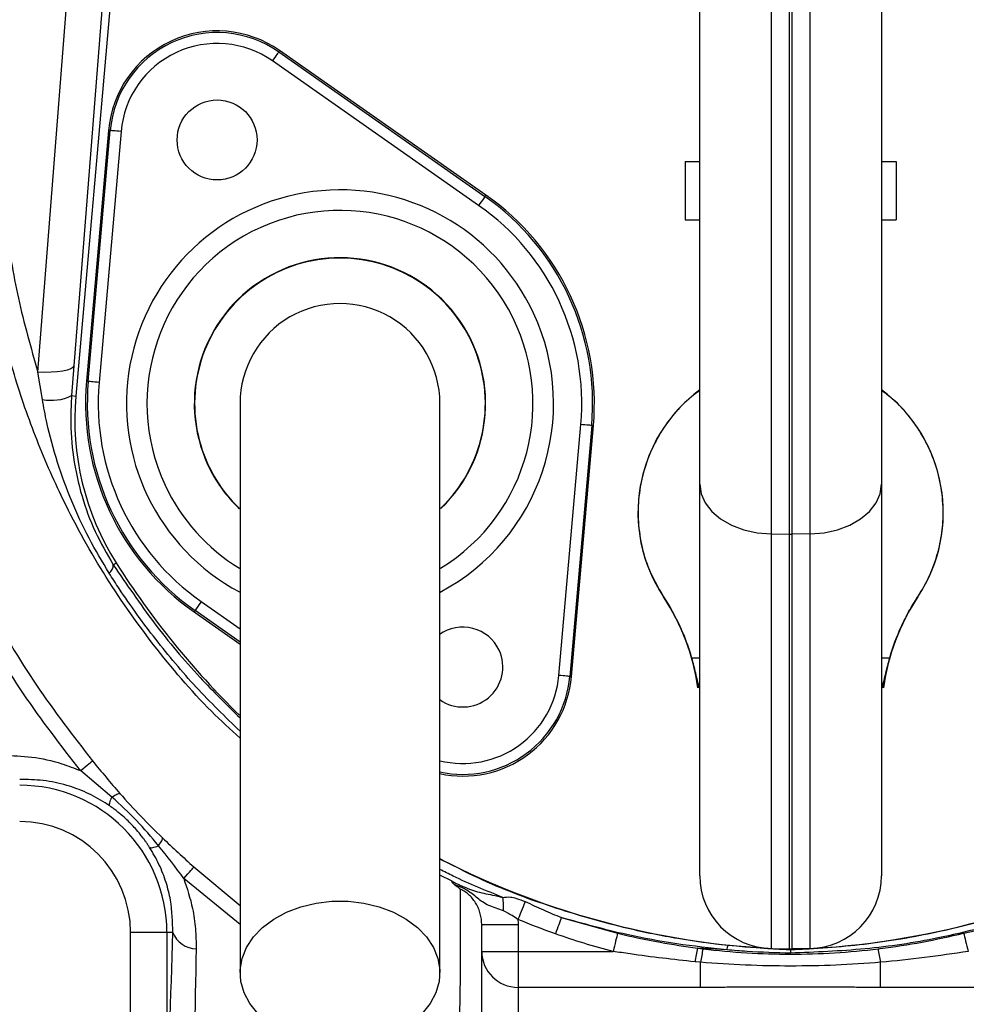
# Model space of a CAD drawing. Header units: millimetres. Extents: x 1924 to 3362, y 1692 to 3130.
# Tile 4 of 9: x 2431 to 2692, y 2179 to 2450. Entities that reach past the tile are written whole.
import ezdxf

# ---------------------------------------------------------------- set-up
doc = ezdxf.new("R2010")
doc.units = ezdxf.units.MM
doc.header["$LTSCALE"] = 2

msp = doc.modelspace()

# ---------------------------------------------------------------- linework, layer by layer
at = {"color": 7, "linetype": 'Continuous', "lineweight": 25}
for p, q in [((2638.07, 2487.21), (2638.07, 2308.63)), ((2643.07, 2308.57), (2643.07, 2487.25)), ((2643.77, 2487.25), (2643.77, 2308.57)), ((2648.77, 2308.63), (2648.77, 2487.21)), ((2455.89, 2478.45), (2446.23, 2354.85)), ((2436.28, 2353.13), (2445.93, 2476.73)), ((2458.25, 2478.24), (2446.73, 2346.53)), ((2618.42, 2322.29), (2618.42, 2477.05)), ((2668.42, 2477.05), (2668.42, 2322.29)), ((2502.55, 2441.17), (2502.82, 2441.56)), ((2502.55, 2441.17), (2559.3, 2401.43)), ((2559.57, 2401.82), (2502.82, 2441.56)), ((2557.58, 2398.98), (2500.83, 2438.72)), ((2455.72, 2419.6), (2449.69, 2350.58)), ((2450.16, 2350.54), (2456.19, 2419.56)), ((2459.18, 2419.3), (2453.14, 2350.28)), ((2456.19, 2419.56), (2455.72, 2419.6)), ((2614.42, 2411.03), (2614.42, 2395.03)), ((2614.42, 2411.03), (2618.42, 2411.03)), ((2668.42, 2411.03), (2672.42, 2411.03)), ((2672.42, 2411.03), (2672.42, 2395.03)), ((2559.3, 2401.43), (2559.57, 2401.82)), ((2614.42, 2395.03), (2618.42, 2395.03)), ((2668.42, 2395.03), (2672.42, 2395.03)), ((2446.23, 2354.85), (2445.58, 2346.63)), ((2437.52, 2345.59), (2436.28, 2353.13)), ((2450.16, 2350.54), (2449.69, 2350.58)), ((2445.58, 2346.63), (2446.73, 2346.53)), ((2579.66, 2269.66), (2585.69, 2338.68)), ((2588.68, 2338.42), (2582.64, 2269.4)), ((2583.11, 2269.36), (2589.15, 2338.38)), ((2588.68, 2338.42), (2589.15, 2338.38)), ((2618.42, 2214.57), (2618.42, 2322.29)), ((2668.42, 2322.29), (2668.42, 2214.57)), ((2638.07, 2308.63), (2643.07, 2308.57)), ((2638.07, 2308.63), (2638.07, 2194.57)), ((2643.07, 2194.49), (2643.07, 2308.57)), ((2648.77, 2308.63), (2643.77, 2308.57)), ((2643.77, 2308.57), (2643.77, 2194.49)), ((2648.77, 2194.57), (2648.77, 2308.63)), ((2457.05, 2300.14), (2457.83, 2300.64)), ((2479.54, 2287.53), (2479.27, 2287.14)), ((2479.27, 2287.14), (2491.92, 2278.28)), ((2582.64, 2269.4), (2583.11, 2269.36)), ((2456.66, 2236.23), (2448.02, 2243.48)), ((2580.31, 2203.07), (2595.81, 2198.73)), ((2558.42, 2201.18), (2568.42, 2201.18)), ((2558.42, 2193.77), (2558.42, 2201.18)), ((2568.42, 2201.18), (2568.42, 2193.77)), ((2461.8, 2146.36), (2461.8, 2198.95)), ((2471.78, 2198.95), (2461.8, 2198.95)), ((2473.42, 2198.95), (2471.78, 2198.95)), ((2471.78, 2198.95), (2471.78, 2146.36)), ((2617.81, 2194.65), (2619.31, 2194.46)), ((2625.87, 2194.18), (2617.81, 2194.65)), ((2626.16, 2195.44), (2643.42, 2194.19)), ((2638.07, 2194.57), (2643.07, 2194.49)), ((2643.42, 2194.19), (2643.42, 2194.28)), ((2648.77, 2194.57), (2643.77, 2194.49)), ((2558.42, 2193.77), (2568.42, 2193.77)), ((2558.42, 2153.52), (2558.42, 2193.77)), ((2568.42, 2193.77), (2568.42, 2183.87)), ((2568.42, 2193.77), (2594.55, 2193.77)), ((2618.65, 2190.76), (2617.11, 2190.9)), ((2618.65, 2183.87), (2618.65, 2190.76)), ((2668.19, 2183.87), (2668.19, 2190.76)), ((2618.65, 2183.87), (2568.42, 2183.87)), ((2568.42, 2183.87), (2568.42, 2141.78)), ((2718.42, 2183.87), (2668.19, 2183.87))]:
    msp.add_line(p, q, dxfattribs=at)
at = {"color": 8, "linetype": 'Continuous', "lineweight": 25}
for p, q in [((2481.26, 2289.98), (2491.92, 2282.52)), ((2491.92, 2278.86), (2479.54, 2287.53)), ((2616.15, 2274.48), (2618.42, 2274.48)), ((2668.42, 2274.48), (2670.69, 2274.48)), ((2479.25, 2216.98), (2491.92, 2206.42)), ((2491.92, 2201.17), (2476.43, 2213.85)), ((2550.28, 2213.1), (2546.92, 2214.72))]:
    msp.add_line(p, q, dxfattribs=at)
at = {"color": 7, "linetype": 'Continuous', "lineweight": 25, "flags": 128}
for points in [[(2502.55, 2441.17), (2502.51, 2441.12), (2502.41, 2440.97), (2502.25, 2440.74), (2502.03, 2440.44), (2501.77, 2440.07), (2501.48, 2439.65), (2501.16, 2439.19), (2500.83, 2438.72)], [(2459.18, 2419.3), (2458.61, 2419.35), (2458.05, 2419.4), (2457.54, 2419.44), (2457.09, 2419.48), (2456.72, 2419.51), (2456.44, 2419.54), (2456.26, 2419.55), (2456.19, 2419.56)], [(2559.3, 2401.43), (2559.26, 2401.38), (2559.16, 2401.23), (2559, 2401), (2558.78, 2400.7), (2558.53, 2400.33), (2558.23, 2399.91), (2557.91, 2399.45), (2557.58, 2398.98)], [(2446.23, 2354.85), (2445.95, 2354.39), (2445.32, 2353.97), (2444.37, 2353.62), (2443.13, 2353.34), (2441.64, 2353.15), (2439.96, 2353.05), (2438.15, 2353.04), (2436.28, 2353.13)], [(2453.14, 2350.28), (2452.57, 2350.33), (2452.01, 2350.38), (2451.5, 2350.42), (2451.05, 2350.46), (2450.68, 2350.49), (2450.4, 2350.52), (2450.22, 2350.53), (2450.16, 2350.54)], [(2588.68, 2338.42), (2588.62, 2338.43), (2588.44, 2338.44), (2588.16, 2338.47), (2587.79, 2338.5), (2587.34, 2338.54), (2586.83, 2338.58), (2586.27, 2338.63), (2585.69, 2338.68)], [(2618.42, 2322.29), (2618.8, 2319.66), (2619.91, 2317.12), (2621.72, 2314.78), (2624.15, 2312.72), (2627.13, 2311.02), (2630.52, 2309.74), (2634.22, 2308.94), (2638.07, 2308.63)], [(2648.77, 2308.63), (2652.62, 2308.94), (2656.31, 2309.74), (2659.71, 2311.02), (2662.68, 2312.72), (2665.12, 2314.78), (2666.93, 2317.12), (2668.04, 2319.66), (2668.42, 2322.29)], [(2481.26, 2289.98), (2480.93, 2289.51), (2480.61, 2289.05), (2480.31, 2288.63), (2480.05, 2288.26), (2479.84, 2287.95), (2479.68, 2287.73), (2479.58, 2287.58), (2479.54, 2287.53)], [(2582.64, 2269.4), (2582.58, 2269.41), (2582.4, 2269.42), (2582.12, 2269.45), (2581.75, 2269.48), (2581.3, 2269.52), (2580.79, 2269.56), (2580.23, 2269.61), (2579.66, 2269.66)], [(2448.02, 2243.48), (2448.68, 2244.02), (2449.28, 2244.51), (2449.82, 2244.95), (2450.28, 2245.33), (2450.67, 2245.64), (2450.97, 2245.89), (2451.19, 2246.06), (2451.31, 2246.16)], [(2476.43, 2213.85), (2477, 2214.49), (2477.52, 2215.07), (2477.98, 2215.58), (2478.38, 2216.02), (2478.71, 2216.39), (2478.97, 2216.67), (2479.15, 2216.87), (2479.25, 2216.98)], [(2496.79, 2176.65), (2494.57, 2179.4), (2493.01, 2182.37), (2492.12, 2185.48), (2491.94, 2188.66), (2492.48, 2191.81), (2493.71, 2194.87), (2495.6, 2197.74), (2498.12, 2200.35), (2501.18, 2202.64), (2504.72, 2204.55), (2508.64, 2206.03), (2512.84, 2207.04), (2517.21, 2207.55), (2521.63, 2207.55), (2526, 2207.04), (2530.2, 2206.03), (2534.12, 2204.55), (2537.66, 2202.64), (2540.72, 2200.35), (2543.24, 2197.74), (2545.13, 2194.87), (2546.36, 2191.81), (2546.9, 2188.66), (2546.72, 2185.48), (2545.83, 2182.37), (2544.26, 2179.4), (2542.05, 2176.65)], [(2570.38, 2207.47), (2570.22, 2207.07), (2570.02, 2206.59), (2569.8, 2206.04), (2569.55, 2205.42), (2569.27, 2204.76), (2568.98, 2204.05), (2568.68, 2203.31), (2568.37, 2202.56)], [(2580.31, 2203.07), (2580.16, 2202.64), (2579.99, 2202.17), (2579.8, 2201.65), (2579.6, 2201.09), (2579.39, 2200.49), (2579.16, 2199.87), (2578.94, 2199.24), (2578.71, 2198.59)], [(2595.81, 2198.73), (2595.7, 2198.3), (2595.57, 2197.8), (2595.43, 2197.23), (2595.27, 2196.61), (2595.1, 2195.94), (2594.93, 2195.24), (2594.74, 2194.51), (2594.55, 2193.77)], [(2691.03, 2198.73), (2691.14, 2198.3), (2691.26, 2197.8), (2691.41, 2197.23), (2691.57, 2196.61), (2691.74, 2195.94), (2691.91, 2195.24), (2692.1, 2194.51), (2692.29, 2193.77)]]:
    msp.add_lwpolyline(points, dxfattribs=at)
at = {"color": 7, "linetype": 'Continuous', "lineweight": 25}
for centre, radius in [((2643.42, 2411.08), 719), ((2643.42, 2411.08), 685), ((2643.42, 2411.08), 681.7), ((2643.42, 2411.08), 674), ((2643.42, 2411.08), 670), ((2643.42, 2411.08), 654), ((2643.42, 2411.08), 460), ((2643.42, 2411.08), 350), ((2643.42, 2411.08), 348), ((2485.61, 2416.98), 11)]:
    msp.add_circle(centre, radius, dxfattribs=at)
for centre, radius, start, end in [((2643.42, 2411.08), 450, 287.9297, 252.0703), ((2643.42, 2411.08), 410, 110.5987, 245.0943), ((2643.42, 2411.08), 349.74, 92.5601, 87.4399), ((2485.61, 2416.98), 30, 55, 175), ((2485.61, 2416.98), 29.53, 55, 175), ((2485.61, 2416.98), 26.53, 55, 175), ((2519.42, 2344.48), 69.53, 355, 55), ((2519.42, 2344.48), 70, 355, 55), ((2519.42, 2344.48), 66.53, 355, 55), ((2519.42, 2344.48), 40, 90, 226.5638), ((2519.42, 2344.48), 40, 313.7739, 90), ((2519.42, 2344.48), 27.5, 0, 180.042), ((2519.42, 2344.48), 70, 175, 235), ((2519.42, 2344.48), 69.53, 175, 235), ((2519.42, 2344.48), 66.53, 175, 235), ((2440, 2358.03), 12.69, 258.6945, 296.063), ((2520.44, 2340.08), 74, 175, 212.2099), ((2643.42, 2314.48), 42, 126.5296, 213.5573), ((2643.42, 2314.48), 42, 326.4427, 53.4704), ((2643.42, 2337.81), 29.24, 269.3159, 270.6841), ((2454.14, 2300.09), 2.91, 307.6622, 0.9758), ((2650.74, 2422.17), 228, 212.2099, 225.8052), ((2608.46, 2291.24), 0.0462, 121.2334, 150.7043), ((2558.42, 2258.1), 60, 7.8525, 33.5573), ((2728.42, 2258.1), 60, 146.4427, 172.1475), ((2678.38, 2291.24), 0.0462, 29.2957, 58.7666), ((2553.23, 2271.98), 11, 25, 125.8159), ((2553.23, 2271.98), 11, 234.6777, 25), ((2553.23, 2271.98), 30, 257.7607, 355), ((2619.63, 2255.81), 10.63, 97.6269, 99.6134), ((2667.21, 2255.81), 10.63, 80.3866, 82.3731), ((2431.29, 2198.95), 40.5, 0, 90), ((2431.29, 2198.95), 30.51, 360, 90), ((2650.74, 2422.17), 228, 242.8848, 268.1592), ((2636.1, 2422.17), 228, 271.8408, 297.0925), ((2638.42, 2214.57), 20, 180, 269), ((2648.42, 2214.57), 20, 271, 360), ((2552.04, 2206.26), 12.41, 353.7776, 10.9947), ((2480.11, 2201.61), 7.19, 201.6938, 267.9067), ((2668.87, 2183.21), 52.33, 167.3689, 171.5556), ((2669.19, 2183.68), 51.03, 167.7973, 172.0229), ((2630.83, 2193.68), 4.99, 159.3469, 174.2398), ((2643.42, 2214.48), 20, 269, 271), ((2617.65, 2183.68), 51.03, 7.9771, 12.2027), ((2568.37, 2193.82), 9.95, 180.2815, 270.2789)]:
    msp.add_arc(centre, radius, start, end, dxfattribs=at)
at = {"color": 8, "linetype": 'Continuous', "lineweight": 25}
for centre, radius, start, end in [((2519.42, 2344.48), 58.76, 25, 241.9128), ((2519.42, 2344.48), 53.11, 301.3955, 205), ((2519.42, 2344.48), 40.08, 313.7987, 205), ((2519.42, 2344.48), 58.76, 297.9383, 25), ((2519.42, 2344.48), 40.08, 205, 226.2264), ((2519.42, 2344.48), 53.11, 205, 238.5839), ((2553.23, 2271.98), 29.53, 257.5146, 355), ((2553.23, 2271.98), 26.53, 256.1816, 355)]:
    msp.add_arc(centre, radius, start, end, dxfattribs=at)
for points, knots in [([(2665.29, 2687.62), (2669.33, 2686.88), (2677.45, 2685.4), (2690.5, 2681.51), (2703.93, 2676.15), (2717.48, 2669.09), (2730.49, 2660.76), (2743.21, 2651.06), (2755.67, 2640.26), (2769.74, 2626.89), (2785.14, 2610.74), (2801.54, 2590.85), (2816.77, 2569.38), (2830.68, 2546.19), (2842.98, 2521.95), (2852.49, 2498.95), (2859.17, 2477.58), (2863.53, 2457.98), (2866.2, 2437.9), (2867.07, 2417.67), (2866.13, 2397.62), (2863.43, 2377.69), (2858.93, 2357.87), (2853.05, 2339.62), (2846.17, 2323), (2838.63, 2307.98), (2829.81, 2293.29), (2819.83, 2279.14), (2808.19, 2265.39), (2799.85, 2256.35), (2794.95, 2252.16), (2794.92, 2252.14)], [0, 0, 0, 0, 0.022148, 0.044472, 0.073363, 0.10017, 0.127202, 0.157194, 0.187229, 0.217255, 0.263349, 0.309443, 0.358779, 0.408117, 0.458578, 0.50902, 0.545827, 0.582632, 0.620478, 0.658324, 0.695181, 0.732039, 0.770009, 0.807978, 0.838306, 0.869568, 0.900829, 0.932805, 0.964781, 0.999807, 1, 1, 1, 1]), ([(2491.92, 2252.38), (2489.27, 2254.83), (2480.66, 2262.78), (2467.83, 2277.92), (2453.94, 2297.75), (2443.13, 2317.48), (2434.94, 2336.52), (2428.89, 2354.59), (2424.35, 2373.06), (2421.29, 2392.09), (2419.89, 2411.62), (2420.22, 2431.5), (2422.25, 2451.3), (2425.33, 2467.47), (2429.96, 2485.45), (2436.56, 2505.18), (2447.18, 2529.42), (2459.77, 2552.77), (2474.21, 2575.55), (2490.54, 2597.58), (2506.46, 2616.4), (2517.56, 2627.08), (2521.92, 2631.27)], [0, 0, 0, 0, 0.025011, 0.081244, 0.137644, 0.193891, 0.238386, 0.283026, 0.327668, 0.372165, 0.418757, 0.465515, 0.51228, 0.55888, 0.581327, 0.643002, 0.704894, 0.766866, 0.82865, 0.89325, 0.958051, 1, 1, 1, 1]), ([(2521.92, 2624.31), (2518.69, 2621.14), (2509.08, 2611.73), (2494.67, 2594.67), (2478.93, 2573.51), (2465.09, 2551.45), (2454.32, 2531.14), (2445.88, 2512.76), (2439.42, 2496.51), (2434.92, 2482.45), (2431.13, 2467.64), (2428.15, 2452.07), (2426.14, 2432.9), (2425.82, 2413.45), (2427.3, 2393.49), (2430.55, 2373.26), (2434.36, 2359.86), (2436.28, 2353.13)], [0, 0, 0, 0, 0.0448379, 0.133262, 0.2216848, 0.3074132, 0.3931453, 0.4516286, 0.5101405, 0.5685741, 0.5998773, 0.6639674, 0.7280548, 0.7939915, 0.8599283, 0.9296765, 1, 1, 1, 1]), ([(2457.05, 2300.14), (2460.71, 2294.75), (2468.03, 2283.97), (2479.78, 2269.91), (2488.2, 2261.66), (2491.92, 2258.01)], [0, 0, 0, 0, 0.358239, 0.716467, 1, 1, 1, 1]), ([(2491.92, 2254.3), (2487.83, 2258.28), (2479.6, 2266.3), (2468.58, 2279.52), (2460.83, 2290.16), (2456.82, 2296.38), (2455.92, 2297.79)], [0, 0, 0, 0, 0.3013423, 0.6060964, 0.9108576, 1, 1, 1, 1]), ([(2546.92, 2219.29), (2550.37, 2217.49), (2560.27, 2212.35), (2577.6, 2205.85), (2596.07, 2200.53), (2612.33, 2197.2), (2621.55, 2196.03), (2626.16, 2195.44)], [0, 0, 0, 0, 0.140786, 0.403365, 0.665273, 0.832637, 1, 1, 1, 1]), ([(2643.42, 2194.19), (2650.17, 2194.6), (2663.68, 2195.41), (2683.12, 2198.76), (2701.64, 2203.46), (2719.06, 2209.54), (2731.87, 2214.81), (2738.59, 2218.44), (2739.92, 2219.16)], [0, 0, 0, 0, 0.2019455, 0.4039089, 0.5870515, 0.7708531, 0.9546753, 1, 1, 1, 1]), ([(2564.22, 2208.63), (2559.6, 2210.47), (2553.72, 2212.8), (2548.12, 2215.7), (2546.92, 2216.32)], [0, 0, 0, 0, 0.785768, 1, 1, 1, 1])]:
    msp.add_open_spline(points, degree=3, knots=knots, dxfattribs=at)
at = {"color": 7, "linetype": 'Continuous', "lineweight": 25}
for points, knots in [([(2448.02, 2243.48), (2442.65, 2250.43), (2431.91, 2264.34), (2418.5, 2287.07), (2407.84, 2309.58), (2399.83, 2331.62), (2394.03, 2352.85), (2390, 2374.48), (2387.79, 2396.35), (2387.5, 2418.33), (2389.08, 2440.28), (2392.47, 2462.02), (2397.7, 2483.55), (2404.78, 2504.72), (2413.49, 2525.49), (2423.64, 2545.65), (2434.92, 2565.18), (2443.31, 2577.64), (2447.5, 2583.85)], [0, 0, 0, 0, 0.071629, 0.143435, 0.215065, 0.274774, 0.334691, 0.394602, 0.454303, 0.513994, 0.573901, 0.633816, 0.693518, 0.754624, 0.815919, 0.87735, 0.93878, 1, 1, 1, 1]), ([(2450.89, 2581.56), (2446.78, 2575.4), (2438.53, 2563.05), (2427.43, 2543.73), (2417.43, 2523.81), (2408.82, 2503.28), (2401.84, 2482.39), (2396.69, 2461.19), (2393.35, 2439.8), (2391.8, 2418.22), (2392.09, 2396.6), (2394.26, 2375.08), (2398.23, 2353.8), (2403.93, 2332.91), (2411.8, 2311.23), (2422.29, 2289.08), (2435.47, 2266.7), (2446.04, 2253), (2451.31, 2246.16)], [0, 0, 0, 0, 0.061411, 0.123029, 0.184642, 0.246117, 0.307408, 0.367015, 0.426833, 0.486643, 0.546239, 0.605859, 0.665688, 0.725524, 0.785153, 0.856711, 0.928443, 1, 1, 1, 1]), ([(2455.92, 2297.79), (2454.01, 2300.96), (2450.19, 2307.32), (2445.45, 2317.56), (2441.55, 2328.24), (2439, 2337.66), (2437.91, 2343.48), (2437.52, 2345.59)], [0, 0, 0, 0, 0.216167, 0.434067, 0.653459, 0.874519, 1, 1, 1, 1]), ([(2445.58, 2346.63), (2445.46, 2344.56), (2445.15, 2338.96), (2445.85, 2329.59), (2448.14, 2319.11), (2451.83, 2309.04), (2455.29, 2303.14), (2457.05, 2300.14)], [0, 0, 0, 0, 0.128444, 0.347938, 0.572307, 0.783289, 1, 1, 1, 1]), ([(2618.42, 2348.04), (2617.21, 2347.14), (2614.1, 2344.84), (2609.96, 2340.12), (2606.12, 2334.16), (2603.34, 2327.61), (2601.72, 2320.69), (2601.25, 2313.59), (2602.03, 2306.53), (2604.09, 2298.85), (2606.85, 2294.04), (2608.44, 2291.28)], [0, 0, 0, 0, 0.071152, 0.182372, 0.293665, 0.404959, 0.516336, 0.627713, 0.739143, 0.850573, 1, 1, 1, 1]), ([(2678.4, 2291.28), (2679.45, 2293.02), (2681.55, 2296.5), (2683.7, 2302.21), (2685.06, 2308.16), (2685.56, 2314.58), (2685.02, 2321.33), (2683.29, 2328.23), (2680.41, 2334.74), (2676.46, 2340.65), (2672.42, 2345.15), (2669.46, 2347.28), (2668.42, 2348.03)], [0, 0, 0, 0, 0.095651, 0.191302, 0.286951, 0.382601, 0.494015, 0.605429, 0.716843, 0.828257, 0.939619, 1, 1, 1, 1]), ([(2491.92, 2344.48), (2491.92, 2344.08), (2491.92, 2343.24), (2491.92, 2341.79), (2491.92, 2339.89), (2491.92, 2337.42), (2491.92, 2334.28), (2491.92, 2330.4), (2491.92, 2325.22), (2491.92, 2317.99), (2491.92, 2308.33), (2491.92, 2296.12), (2491.92, 2281.9), (2491.92, 2265.85), (2491.92, 2248.17), (2491.92, 2229.11), (2491.92, 2208.86), (2491.92, 2194.94), (2491.92, 2187.86)], [0, 0, 0, 0, 0.0455214, 0.0947173, 0.1476109, 0.2042752, 0.2514561, 0.3008581, 0.3524189, 0.4062132, 0.4702248, 0.5372899, 0.6071723, 0.679907, 0.7555872, 0.8341509, 0.9156094, 1, 1, 1, 1]), ([(2546.92, 2187.86), (2546.92, 2194.55), (2546.92, 2207.8), (2546.92, 2227.31), (2546.92, 2246.08), (2546.92, 2263.91), (2546.92, 2280.49), (2546.92, 2295.54), (2546.92, 2308.19), (2546.92, 2318.38), (2546.92, 2326.09), (2546.92, 2331.8), (2546.92, 2336.45), (2546.92, 2339.94), (2546.92, 2342.51), (2546.92, 2343.83), (2546.92, 2344.48)], [0, 0, 0, 0, 0.0796442, 0.1580088, 0.2351238, 0.3110145, 0.3856144, 0.4590053, 0.5312518, 0.5933109, 0.6542603, 0.7143008, 0.773508, 0.8508697, 0.9263193, 1, 1, 1, 1]), ([(2608.44, 2291.28), (2610.15, 2288.69), (2611.65, 2286), (2613.58, 2281.79), (2614.18, 2280.35), (2615.25, 2277.44), (2615.73, 2275.97), (2616.15, 2274.48)], [0, 0, 0, 0, 0.5, 0.5, 0.75, 0.75, 1, 1, 1, 1]), ([(2670.69, 2274.48), (2671.53, 2277.46), (2672.6, 2280.36), (2674.54, 2284.57), (2675.24, 2285.96), (2676.74, 2288.66), (2677.55, 2289.99), (2678.4, 2291.28)], [0, 0, 0, 0, 0.5, 0.5, 0.75, 0.75, 1, 1, 1, 1]), ([(2616.15, 2274.48), (2616.55, 2273.09), (2616.89, 2271.71), (2617.37, 2269.66), (2617.53, 2268.98), (2617.86, 2267.64), (2618.03, 2266.99), (2618.22, 2266.35)], [0, 0, 0, 0, 0.5, 0.5, 0.75, 0.75, 1, 1, 1, 1]), ([(2668.62, 2266.35), (2669, 2267.62), (2669.3, 2268.96), (2669.79, 2271), (2669.95, 2271.7), (2670.3, 2273.09), (2670.49, 2273.78), (2670.69, 2274.48)], [0, 0, 0, 0, 0.5, 0.5, 0.75, 0.75, 1, 1, 1, 1]), ([(2426.69, 2247.66), (2429.33, 2247.59), (2434.66, 2247.46), (2441.88, 2245.88), (2446.3, 2244.15), (2448.02, 2243.48)], [0, 0, 0, 0, 0.3740323, 0.7575581, 1, 1, 1, 1]), ([(2451.31, 2246.16), (2452.56, 2244.64), (2453.81, 2243.14), (2456.31, 2240.15), (2457.58, 2238.68), (2458.86, 2237.21)], [0, 0, 0, 0, 0.5, 0.5, 1, 1, 1, 1]), ([(2456.09, 2233.76), (2455.66, 2234.05), (2453.59, 2235.45), (2449.65, 2237.57), (2443.9, 2239.68), (2437.67, 2240.99), (2433.44, 2241.02), (2431.29, 2241.03)], [0, 0, 0, 0, 0.05391, 0.261583, 0.476043, 0.734526, 1, 1, 1, 1]), ([(2456.66, 2236.23), (2457.21, 2236.58), (2457.69, 2236.85), (2458.43, 2237.18), (2458.7, 2237.25), (2458.86, 2237.21)], [0, 0, 0, 0, 0.5, 0.5, 1, 1, 1, 1]), ([(2458.86, 2237.21), (2460.71, 2235.09), (2462.62, 2233.01), (2466.54, 2228.92), (2468.55, 2226.91), (2470.59, 2224.96)], [0, 0, 0, 0, 0.5, 0.5, 1, 1, 1, 1]), ([(2456.09, 2233.76), (2455.98, 2233.91), (2455.97, 2234.2), (2456.17, 2235.03), (2456.37, 2235.58), (2456.66, 2236.23)], [0, 0, 0, 0, 0.5, 0.5, 1, 1, 1, 1]), ([(2469.51, 2222.84), (2467.52, 2225.19), (2463.51, 2229.92), (2458.95, 2234.12), (2456.66, 2236.23)], [0, 0, 0, 0, 0.497974, 1, 1, 1, 1]), ([(2467.04, 2222.37), (2466.88, 2222.61), (2466.57, 2223.1), (2466.09, 2223.79), (2465.63, 2224.43), (2465.19, 2225.03), (2464.49, 2225.94), (2463.49, 2227.14), (2462.15, 2228.61), (2460.74, 2230.01), (2459.45, 2231.17), (2458.28, 2232.13), (2457.24, 2232.94), (2456.48, 2233.48), (2456.09, 2233.76)], [0, 0, 0, 0, 0.056515, 0.109735, 0.159667, 0.206317, 0.249696, 0.377352, 0.499103, 0.621321, 0.749708, 0.823789, 0.907209, 1, 1, 1, 1]), ([(2469.51, 2222.84), (2469.89, 2223.37), (2470.18, 2223.83), (2470.54, 2224.55), (2470.62, 2224.81), (2470.59, 2224.96)], [0, 0, 0, 0, 0.5, 0.5, 1, 1, 1, 1]), ([(2470.59, 2224.96), (2472.01, 2223.62), (2474.85, 2220.94), (2477.78, 2218.3), (2479.25, 2216.98)], [0, 0, 0, 0, 0.499135, 1, 1, 1, 1]), ([(2467.04, 2222.37), (2467.18, 2222.25), (2467.47, 2222.24), (2468.31, 2222.4), (2468.86, 2222.57), (2469.51, 2222.84)], [0, 0, 0, 0, 0.5, 0.5, 1, 1, 1, 1]), ([(2473.42, 2198.95), (2473.36, 2201.89), (2473.27, 2206.4), (2471.64, 2212.76), (2469.8, 2217.67), (2467.95, 2220.82), (2467.04, 2222.37)], [0, 0, 0, 0, 0.385706, 0.590209, 0.799125, 1, 1, 1, 1]), ([(2476.43, 2213.85), (2477.33, 2211.09), (2478.85, 2206.46), (2479.77, 2199.94), (2479.82, 2196.26), (2479.84, 2194.42)], [0, 0, 0, 0, 0.424323, 0.710401, 1, 1, 1, 1]), ([(2550.99, 2212.07), (2550.81, 2212.19), (2550.66, 2212.31), (2550.44, 2212.53), (2550.36, 2212.63), (2550.2, 2212.88), (2550.22, 2213), (2550.28, 2213.1)], [0, 0, 0, 0, 0.25, 0.25, 0.5, 0.5, 1, 1, 1, 1]), ([(2550.28, 2213.1), (2550.42, 2213.01), (2550.83, 2212.75), (2551.5, 2212.41), (2552.28, 2212.07), (2552.94, 2211.77), (2553.67, 2211.45), (2554.96, 2210.89), (2557.38, 2210.02), (2560.65, 2209.46), (2563.28, 2208.85), (2564.22, 2208.63)], [0, 0, 0, 0, 0.038094, 0.108704, 0.153791, 0.198555, 0.243226, 0.30507, 0.478911, 0.813273, 1, 1, 1, 1]), ([(2564.38, 2204.92), (2563.7, 2205.15), (2561.56, 2205.88), (2558.83, 2206.96), (2556.38, 2209.21), (2554.41, 2210.54), (2552.96, 2211.33), (2551.83, 2211.79), (2551.16, 2212.01), (2550.99, 2212.07)], [0, 0, 0, 0, 0.138314, 0.435777, 0.669971, 0.781138, 0.871494, 0.967597, 1, 1, 1, 1]), ([(2552.19, 2171.3), (2552.23, 2172.1), (2552.31, 2173.69), (2552.41, 2177.02), (2552.49, 2181.04), (2552.56, 2185.99), (2552.6, 2191.96), (2552.63, 2200.02), (2552.61, 2206.85), (2552.6, 2210.89)], [0, 0, 0, 0, 0.126838, 0.253675, 0.380723, 0.507772, 0.65035, 0.792995, 1, 1, 1, 1]), ([(2558.42, 2201.18), (2558.42, 2202.17), (2558.29, 2203.17), (2557.91, 2204.59), (2557.75, 2205.06), (2557.37, 2205.97), (2557.15, 2206.42), (2556.4, 2207.7), (2555.79, 2208.48), (2554.33, 2209.86), (2553.51, 2210.45), (2552.6, 2210.89)], [0, 0, 0, 0, 0.25, 0.25, 0.375, 0.375, 0.5, 0.5, 0.75, 0.75, 1, 1, 1, 1]), ([(2564.22, 2208.63), (2564.9, 2208.7), (2566.08, 2208.81), (2568.21, 2208.35), (2569.58, 2207.79), (2570.38, 2207.47)], [0, 0, 0, 0, 0.3577331, 0.624472, 1, 1, 1, 1]), ([(2570.38, 2207.47), (2572.05, 2206.7), (2575.33, 2205.18), (2578.67, 2203.76), (2580.31, 2203.07)], [0, 0, 0, 0, 0.50799, 1, 1, 1, 1]), ([(2568.37, 2202.56), (2567.85, 2202.91), (2566.55, 2203.79), (2565.19, 2204.5), (2564.38, 2204.92)], [0, 0, 0, 0, 0.402633, 1, 1, 1, 1]), ([(2625.87, 2194.18), (2621.26, 2194.68), (2612.03, 2195.69), (2596.76, 2198.49), (2586.29, 2201.4), (2580.31, 2203.07)], [0, 0, 0, 0, 0.298804, 0.598847, 1, 1, 1, 1]), ([(2706.53, 2203.07), (2699.06, 2201.04), (2685.06, 2197.24), (2663.87, 2194.09), (2650.26, 2193.55), (2643.42, 2193.27)], [0, 0, 0, 0, 0.362554, 0.679851, 1, 1, 1, 1]), ([(2691.03, 2198.73), (2692.17, 2199), (2697.39, 2200.25), (2702.52, 2201.83), (2706.53, 2203.07)], [0, 0, 0, 0, 0.2181, 1, 1, 1, 1]), ([(2595.81, 2198.73), (2599.72, 2197.85), (2607, 2196.22), (2614.39, 2195.15), (2617.81, 2194.65)], [0, 0, 0, 0, 0.536356, 1, 1, 1, 1]), ([(2667.53, 2194.46), (2667.71, 2194.49), (2671.74, 2194.99), (2679.62, 2196.19), (2687.22, 2197.88), (2691.03, 2198.73)], [0, 0, 0, 0, 0.022047, 0.510234, 1, 1, 1, 1]), ([(2479.84, 2194.42), (2479.51, 2178.06), (2479.02, 2153.53), (2478.4, 2127.96), (2478.16, 2118.47), (2478.12, 2116.95)], [0, 0, 0, 0, 0.627437, 0.940597, 1, 1, 1, 1]), ([(2619.31, 2194.46), (2623.31, 2193.97), (2627.32, 2193.61), (2635.36, 2193.13), (2639.39, 2193.01), (2651.49, 2193.01), (2659.53, 2193.48), (2667.53, 2194.46)], [0, 0, 0, 0, 0.25, 0.25, 0.5, 0.5, 1, 1, 1, 1]), ([(2643.42, 2193.27), (2639.42, 2193.38), (2633.56, 2193.53), (2627.72, 2194.02), (2625.87, 2194.18)], [0, 0, 0, 0, 0.682886, 1, 1, 1, 1]), ([(2643.42, 2194.19), (2643.42, 2194.17), (2643.42, 2194.08), (2643.42, 2193.77), (2643.42, 2193.55), (2643.42, 2193.27)], [0, 0, 0, 0, 0.5, 0.5, 1, 1, 1, 1]), ([(2617.11, 2190.9), (2611.14, 2191.54), (2603.6, 2192.36), (2596.11, 2193.53), (2594.55, 2193.77)], [0, 0, 0, 0, 0.792241, 1, 1, 1, 1]), ([(2692.29, 2193.77), (2688.29, 2193.14), (2684.28, 2192.56), (2676.25, 2191.54), (2672.23, 2191.11), (2668.19, 2190.76)], [0, 0, 0, 0, 0.5, 0.5, 1, 1, 1, 1]), ([(2668.19, 2190.76), (2664.07, 2190.41), (2659.95, 2190.15), (2651.68, 2189.81), (2647.54, 2189.73), (2639.28, 2189.73), (2635.15, 2189.82), (2626.89, 2190.15), (2622.77, 2190.41), (2618.65, 2190.76)], [0, 0, 0, 0, 0.25, 0.25, 0.5, 0.5, 0.75, 0.75, 1, 1, 1, 1]), ([(2668.19, 2183.87), (2667.24, 2183.87), (2665.18, 2183.87), (2662.46, 2183.87), (2659.28, 2183.88), (2653.09, 2183.88), (2643.42, 2183.89), (2633.75, 2183.88), (2627.56, 2183.88), (2624.38, 2183.87), (2621.66, 2183.87), (2619.6, 2183.87), (2618.65, 2183.87)], [0, 0, 0, 0, 0.057565, 0.125002, 0.164703, 0.250003, 0.500005, 0.750002, 0.835297, 0.875001, 0.942436, 1, 1, 1, 1])]:
    msp.add_open_spline(points, degree=3, knots=knots, dxfattribs=at)
for points in [[(2476.43, 2213.85), (2474.21, 2216.89), (2471.92, 2219.9), (2469.51, 2222.84)], [(2550.99, 2212.07), (2551.54, 2211.67), (2552.07, 2211.28), (2552.6, 2210.89)], [(2578.71, 2198.59), (2575.23, 2199.83), (2571.79, 2201.16), (2568.37, 2202.56)], [(2568.37, 2202.56), (2568.4, 2202.1), (2568.42, 2201.64), (2568.42, 2201.18)], [(2471.78, 2146.36), (2472.35, 2163.71), (2472.89, 2181.21), (2473.42, 2198.95)], [(2594.55, 2193.77), (2589.19, 2195.13), (2583.9, 2196.73), (2578.71, 2198.59)]]:
    msp.add_open_spline(points, degree=3, dxfattribs=at)

doc.saveas('drawing.dxf')
